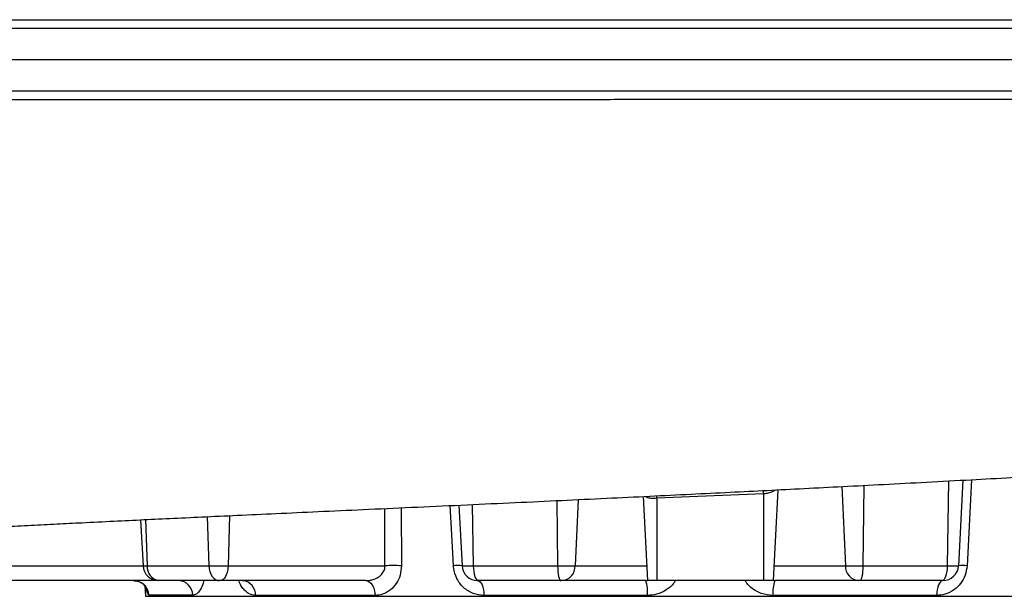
# Model space of a CAD drawing. Header units: millimetres. Extents: x 1554 to 10596, y 1498 to 10860.
# Tile 7 of 14: x 7354 to 8923, y 2593 to 3512. Entities that reach past the tile are written whole.
import ezdxf

# ---------------------------------------------------------------- set-up
doc = ezdxf.new("R2010")
doc.units = ezdxf.units.MM
doc.header["$LTSCALE"] = 5

msp = doc.modelspace()

# ---------------------------------------------------------------- linework, layer by layer
at = {"color": 7, "linetype": 'Continuous', "lineweight": 25}
for p, q in [((9518.7, 3497.9), (6085.7, 3497.9)), ((9519.1, 3447.9), (6084.9, 3447.9)), ((9518.7, 3397.9), (6085.7, 3397.9)), ((8856.8, 2777.9), (8849.7, 2641.6)), ((8561.7, 2762.6), (8554.2, 2617.9)), ((8347.1, 2752), (8354.2, 2617.9)), ((8539.2, 2756.1), (8369.2, 2749)), ((8369.2, 2749), (8369.2, 2617.9)), ((8539.2, 2756.1), (8539.2, 2617.9)), ((8053.6, 2738.2), (8058.6, 2641.6)), ((7546.5, 2714.8), (7550.4, 2641.6)), ((7557, 2641.6), (7655.3, 2641.6)), ((7655.3, 2641.6), (7685.9, 2641.6)), ((7685.9, 2641.6), (7935.9, 2641.6)), ((8058.6, 2641.6), (8076.6, 2641.6)), ((8076.6, 2641.6), (8210.9, 2641.6)), ((8210.9, 2641.6), (8239, 2641.6)), ((8669.4, 2641.6), (8697.4, 2641.6)), ((8697.4, 2641.6), (8831.7, 2641.6)), ((8831.7, 2641.6), (8849.7, 2641.6)), ((7575.3, 2617.9), (7338.7, 2617.9)), ((7553.3, 2609.5), (7554.2, 2592.9)), ((7575.7, 2617.9), (7575.3, 2617.9)), ((7671.9, 2617.9), (7575.7, 2617.9)), ((7673.4, 2617.9), (7671.9, 2617.9)), ((7905.4, 2617.9), (7673.4, 2617.9)), ((8084.5, 2617.9), (8083.6, 2617.9)), ((8216, 2617.9), (8084.5, 2617.9)), ((8217.3, 2617.9), (8216, 2617.9)), ((8351.3, 2617.9), (8217.3, 2617.9)), ((8369.2, 2617.9), (8354.2, 2617.9)), ((8539.2, 2617.9), (8369.2, 2617.9)), ((8554.2, 2617.9), (8539.2, 2617.9)), ((8691, 2617.9), (8557, 2617.9)), ((8692.3, 2617.9), (8691, 2617.9)), ((8823.8, 2617.9), (8692.3, 2617.9)), ((8824.7, 2617.9), (8823.8, 2617.9)), ((7554.2, 2592.9), (9354.2, 2592.9)), ((7629.5, 2594.7), (7559.6, 2594.7)), ((7920.2, 2594.2), (7729.6, 2594.2)), ((8354.1, 2594.2), (8093.6, 2594.2)), ((8814.7, 2594.2), (8554.3, 2594.2))]:
    msp.add_line(p, q, dxfattribs=at)
at = {"color": 8, "linetype": 'Continuous', "lineweight": 25}
for p, q in [((8663.6, 2767.8), (8669.4, 2641.6)), ((8698.8, 2769.6), (8697.4, 2641.6)), ((8833.9, 2776.7), (8831.7, 2641.6)), ((8243.7, 2747), (8239, 2641.6)), ((8369.2, 2749), (8368.9, 2753.1)), ((7935.9, 2641.6), (7935.8, 2732.8)), ((7961.8, 2734), (7962, 2641.6)), ((8075, 2739.1), (8076.6, 2641.6)), ((8209.8, 2745.4), (8210.9, 2641.6)), ((7554.1, 2715.1), (7557, 2641.6)), ((7652.6, 2719.8), (7655.3, 2641.6)), ((7688, 2721.4), (7685.9, 2641.6)), ((7338.7, 2641.6), (7550.4, 2641.6)), ((7550.4, 2641.6), (7557, 2641.6)), ((8239, 2641.6), (8352.9, 2641.6)), ((8555.4, 2641.6), (8669.4, 2641.6)), ((8351.3, 2617.9), (8354.1, 2618.2)), ((8553.6, 2618.4), (8557, 2617.9))]:
    msp.add_line(p, q, dxfattribs=at)
at = {"color": 8, "linetype": 'Continuous', "lineweight": 25, "flags": 128}
for points in [[(8870.4, 2778.7), (8869.9, 2768.2), (8863.3, 2641.6)], [(8539.2, 2756.1), (8539, 2761.5), (8539, 2761.6)], [(8045, 2641.6), (8042.4, 2691.5), (8040, 2737.5)]]:
    msp.add_lwpolyline(points, dxfattribs=at)
at = {"color": 7, "linetype": 'Continuous', "lineweight": 25, "flags": 128}
for points in [[(7655.3, 2641.6), (7655.8, 2636.9), (7656.8, 2632.4), (7658.4, 2628.3), (7660.5, 2624.7), (7663, 2621.8), (7665.8, 2619.7), (7668.8, 2618.3), (7671.9, 2617.9)], [(7685.9, 2641.6), (7685.5, 2636.9), (7684.8, 2632.4), (7683.6, 2628.3), (7682, 2624.7), (7680.2, 2621.8), (7678, 2619.7), (7675.8, 2618.3), (7673.4, 2617.9)], [(8076.6, 2641.6), (8076.9, 2636.9), (8077.3, 2632.4), (8078.1, 2628.3), (8079.1, 2624.7), (8080.2, 2621.8), (8081.6, 2619.7), (8083, 2618.3), (8084.5, 2617.9)], [(8210.9, 2641.6), (8211.1, 2636.9), (8211.4, 2632.4), (8211.9, 2628.3), (8212.5, 2624.7), (8213.2, 2621.8), (8214.1, 2619.7), (8215, 2618.3), (8216, 2617.9)], [(8697.4, 2641.6), (8697.3, 2636.9), (8696.9, 2632.4), (8696.5, 2628.3), (8695.8, 2624.7), (8695.1, 2621.8), (8694.2, 2619.7), (8693.3, 2618.3), (8692.3, 2617.9)], [(8831.7, 2641.6), (8831.5, 2636.9), (8831, 2632.4), (8830.2, 2628.3), (8829.2, 2624.7), (8828.1, 2621.8), (8826.7, 2619.7), (8825.3, 2618.3), (8823.8, 2617.9)], [(7905.4, 2617.9), (7908.2, 2617.4), (7910.9, 2616.1), (7913.4, 2613.9), (7915.6, 2611), (7917.5, 2607.4), (7918.9, 2603.4), (7919.8, 2598.9), (7920.2, 2594.2)], [(8083.6, 2617.9), (8085.5, 2617.4), (8087.3, 2616.1), (8089, 2613.9), (8090.5, 2611), (8091.7, 2607.4), (8092.7, 2603.4), (8093.3, 2598.9), (8093.6, 2594.2)], [(8824.7, 2617.9), (8822.8, 2617.4), (8821, 2616.1), (8819.3, 2613.9), (8817.8, 2611), (8816.6, 2607.4), (8815.6, 2603.4), (8815, 2598.9), (8814.7, 2594.2)]]:
    msp.add_lwpolyline(points, dxfattribs=at)
at = {"color": 7, "linetype": 'Continuous', "lineweight": 25}
for centre, radius, start, end in [((7575.3, 2642.9), 25, 183, 270), ((7579.1, 2639.8), 22.2, 175.3405, 261.0652), ((7949, 2269.4), 372.4, 87.9921, 92.0079), ((8051.8, 2557.9), 84, 85.3399, 94.6601), ((8083.6, 2642.9), 25, 183, 270), ((8215.7, 2641.1), 23.3, 274.1289, 1.104), ((8692.7, 2641.1), 23.3, 178.896, 265.8711), ((8824.7, 2642.9), 25, 270, 357), ((8856.5, 2557.9), 84, 85.3399, 94.6601), ((7535.2, 2593.5), 24.4, 2.8115, 89.8338), ((7606.1, 2594.5), 23.4, 0.4306, 87.5548), ((7706.9, 2595.4), 22.7, 357.0535, 83.5649), ((8299.7, 2599.8), 54.7, 354.0864, 19.2827), ((8608.7, 2599.8), 54.7, 160.7173, 185.9136)]:
    msp.add_arc(centre, radius, start, end, dxfattribs=at)
for points, knots in [([(6078.6, 3511.7), (6078.6, 3511.7), (6091.2, 3511.7), (6123.8, 3511.6), (6165.2, 3511.6), (6208.4, 3511.6), (6252.4, 3511.6), (6298.8, 3511.7), (6357.8, 3511.7), (6431.1, 3511.6), (6518.9, 3511.6), (6611.7, 3511.6), (6702.1, 3511.6), (6788.7, 3511.6), (6870.5, 3511.6), (6954.8, 3511.6), (7042.1, 3511.6), (7132.6, 3511.6), (7225.9, 3511.6), (7321.2, 3511.6), (7417.2, 3511.6), (7513.9, 3511.6), (7610.9, 3511.6), (7709.2, 3511.6), (7809.3, 3511.5), (7911.3, 3511.5), (8014.8, 3511.5), (8118.9, 3511.5), (8222.3, 3511.5), (8324.8, 3511.5), (8426.3, 3511.5), (8527.5, 3511.5), (8629.2, 3511.5), (8731.3, 3511.5), (8833.6, 3511.5), (8934.8, 3511.5), (9033.8, 3511.5), (9130.4, 3511.5), (9224.5, 3511.4), (9317, 3511.4), (9408.6, 3511.4), (9499.1, 3511.4), (9588.2, 3511.4), (9674.6, 3511.4), (9756.2, 3511.4), (9832.8, 3511.4), (9904.7, 3511.4), (9973.7, 3511.4), (10040.3, 3511.4), (10104.1, 3511.4), (10165.1, 3511.3), (10222.3, 3511.3), (10279.1, 3511.3), (10334.3, 3511.3), (10386.8, 3511.3), (10429.8, 3511.3), (10464.5, 3511.3), (10492.4, 3511.3), (10516.5, 3511.3), (10532, 3511.3), (10546.9, 3511.3), (10557.8, 3511.3), (10567.3, 3511.2), (10573.1, 3511.2), (10576.7, 3511.2), (10578.4, 3511.2), (10578.4, 3511.2), (10578.4, 3511.2)], [0, 0, 0, 0, 0, 0.013563, 0.027142, 0.040721, 0.054283, 0.067825, 0.081364, 0.102174, 0.123013, 0.143852, 0.164662, 0.180917, 0.197187, 0.213457, 0.229713, 0.24644, 0.263182, 0.279925, 0.296652, 0.312908, 0.329178, 0.345448, 0.361704, 0.378432, 0.395175, 0.411918, 0.428646, 0.444914, 0.461195, 0.477477, 0.493744, 0.510487, 0.527246, 0.544004, 0.560748, 0.576972, 0.59321, 0.609448, 0.625672, 0.642394, 0.659133, 0.675871, 0.69259, 0.708141, 0.723708, 0.739274, 0.754825, 0.770908, 0.787008, 0.803108, 0.819191, 0.8384, 0.857625, 0.876834, 0.891658, 0.906496, 0.921334, 0.936158, 0.940687, 0.958808, 0.969087, 0.979367, 0.989684, 1, 1, 1, 1, 1]), ([(10578.4, 3384.6), (10578.4, 3384.6), (10578.4, 3384.6), (10574.2, 3384.5), (10562.9, 3384.5), (10546, 3384.5), (10525.6, 3384.5), (10503.2, 3384.5), (10477, 3384.5), (10444.1, 3384.5), (10403.1, 3384.5), (10352.8, 3384.5), (10300.7, 3384.4), (10248.7, 3384.4), (10197.9, 3384.4), (10143.9, 3384.4), (10081.1, 3384.4), (10008.4, 3384.4), (9924.7, 3384.4), (9843.1, 3384.4), (9765, 3384.4), (9691.3, 3384.4), (9615.4, 3384.4), (9529.6, 3384.3), (9433.4, 3384.3), (9326.5, 3384.3), (9216.3, 3384.3), (9102.9, 3384.3), (8986.7, 3384.3), (8875.5, 3384.3), (8770, 3384.3), (8670.7, 3384.3), (8570.6, 3384.3), (8469.2, 3384.3), (8366.3, 3384.3), (8262.4, 3384.2), (8158.4, 3384.2), (8055.6, 3384.2), (7954, 3384.2), (7853.9, 3384.2), (7754.4, 3384.2), (7655, 3384.2), (7555.6, 3384.2), (7456.7, 3384.2), (7359.2, 3384.2), (7264.2, 3384.2), (7171.9, 3384.2), (7082.2, 3384.2), (6994.5, 3384.2), (6908.3, 3384.2), (6823.7, 3384.2), (6740.9, 3384.2), (6660.9, 3384.1), (6601.3, 3384.1), (6552, 3384.1), (6512.3, 3384.1), (6460.9, 3384.1), (6406.3, 3384.1), (6349.2, 3384.1), (6294.6, 3384.1), (6242.5, 3384.1), (6193, 3384.1), (6150.1, 3384.1), (6118, 3384.1), (6097, 3384.1), (6083.9, 3384.1), (6078.6, 3384.1), (6078.6, 3384.1)], [0, 0, 0, 0, 0, 0.01917, 0.038355, 0.057524, 0.072318, 0.087124, 0.101931, 0.116725, 0.135894, 0.155079, 0.174248, 0.189039, 0.203844, 0.218648, 0.233439, 0.252659, 0.271894, 0.291114, 0.305947, 0.320793, 0.33564, 0.350473, 0.369664, 0.388867, 0.408059, 0.427687, 0.447327, 0.466955, 0.483139, 0.499337, 0.515535, 0.53172, 0.548372, 0.565039, 0.581707, 0.59836, 0.614589, 0.630832, 0.647075, 0.663304, 0.680003, 0.696717, 0.713432, 0.730131, 0.746404, 0.762691, 0.778978, 0.795251, 0.811998, 0.828759, 0.845521, 0.862268, 0.867702, 0.878572, 0.889451, 0.90397, 0.918494, 0.933013, 0.947716, 0.962423, 0.977126, 0.988562, 0.994283, 1, 1, 1, 1, 1]), ([(6849.1, 2670.5), (6855.6, 2671.1), (6867.8, 2672.3), (6882.1, 2673.9), (6895, 2675.2), (6905.6, 2676.3), (6914.2, 2677.1), (6923.3, 2677.9), (6932.8, 2678.7), (6946.2, 2679.9), (6964, 2681.3), (6986.3, 2683.1), (7007.6, 2684.6), (7028.1, 2686.1), (7048.8, 2687.5), (7071.6, 2689), (7097.6, 2690.7), (7126.7, 2692.5), (7160.3, 2694.5), (7198.7, 2696.8), (7241.4, 2699.2), (7285.4, 2701.6), (7329, 2703.9), (7371.4, 2706.1), (7412.4, 2708.2), (7456.2, 2710.4), (7502.3, 2712.7), (7551.1, 2715), (7600, 2717.3), (7652.1, 2719.8), (7709.3, 2722.4), (7771.6, 2725.3), (7839, 2728.4), (7911.4, 2731.7), (7987.8, 2735.1), (8065.6, 2738.7), (8142.4, 2742.2), (8216.4, 2745.7), (8287.9, 2749.1), (8356.6, 2752.4), (8422.5, 2755.6), (8484.9, 2758.7), (8545, 2761.7), (8604.8, 2764.8), (8666.7, 2767.9), (8731.7, 2771.3), (8800, 2774.9), (8867.7, 2778.5), (8934.4, 2782.1), (8998.7, 2785.6), (9061.6, 2789), (9120.3, 2792.3), (9173.2, 2795.3), (9217.5, 2797.8), (9254.1, 2799.9), (9283.8, 2801.6), (9311, 2803.3), (9337.1, 2804.8), (9363, 2806.4), (9390.5, 2808.1), (9421, 2810), (9455.4, 2812.3), (9493.3, 2814.8), (9533.7, 2817.5), (9575, 2820.4), (9615.4, 2823.4), (9658.5, 2826.7), (9703.7, 2830.2), (9750, 2834.1), (9792.8, 2837.9), (9831.3, 2841.5), (9865.9, 2845), (9896.6, 2848.2), (9920, 2850.9), (9937.6, 2852.9), (9951.4, 2854.6), (9966.6, 2856.5), (9983.1, 2858.7), (9999.3, 2861), (10014.1, 2863.2), (10026.5, 2865.1), (10037.9, 2866.9), (10050.4, 2869), (10064.5, 2871.6), (10078.5, 2874.3), (10091, 2876.8), (10103.6, 2879.6), (10117.8, 2882.9), (10135.1, 2887.2), (10155.7, 2893), (10176.8, 2899.6), (10196.8, 2906.6), (10216.7, 2914.2), (10237.4, 2923), (10259.5, 2933.5), (10281.6, 2945), (10306, 2959.2), (10331.7, 2976), (10358, 2995.3), (10382.9, 3015.9), (10405.6, 3036.8), (10424.5, 3056.2), (10439.8, 3073.3), (10451.2, 3086.9), (10459.8, 3098), (10467.1, 3107.5), (10474.3, 3117.1), (10482.7, 3128.6), (10491.9, 3141.8), (10501.7, 3156.8), (10507.2, 3166.4), (10510.2, 3171.5)], [0, 0, 0, 0, 0.007814, 0.014891, 0.021225, 0.026847, 0.031923, 0.036895, 0.041796, 0.046628, 0.056527, 0.065818, 0.074349, 0.081331, 0.088356, 0.096064, 0.104459, 0.113543, 0.123323, 0.134793, 0.147054, 0.15912, 0.170621, 0.181554, 0.191914, 0.201696, 0.214193, 0.225571, 0.236681, 0.248648, 0.261718, 0.275681, 0.290534, 0.306279, 0.322914, 0.339703, 0.355871, 0.371361, 0.386172, 0.400547, 0.414215, 0.42718, 0.439449, 0.451758, 0.464645, 0.478335, 0.492841, 0.508175, 0.521846, 0.536134, 0.550465, 0.563701, 0.575802, 0.586762, 0.594547, 0.601582, 0.607946, 0.614252, 0.620631, 0.627096, 0.634868, 0.643728, 0.653682, 0.664742, 0.67648, 0.688036, 0.699394, 0.714702, 0.729651, 0.744115, 0.757898, 0.770336, 0.782083, 0.793055, 0.798027, 0.803566, 0.809837, 0.81684, 0.82432, 0.830937, 0.836494, 0.841058, 0.846245, 0.852753, 0.859341, 0.864501, 0.86901, 0.874413, 0.880778, 0.887765, 0.895073, 0.901398, 0.906648, 0.912725, 0.917428, 0.922607, 0.928529, 0.935212, 0.941804, 0.948895, 0.955391, 0.961028, 0.965802, 0.969713, 0.972101, 0.97451, 0.977292, 0.980576, 0.98587, 0.99232, 1, 1, 1, 1]), ([(7905.4, 2617.9), (7908.3, 2618.1), (7914.5, 2618.5), (7923.1, 2621.7), (7930.3, 2627), (7934.7, 2633.3), (7935.9, 2638.4), (7935.9, 2641), (7935.9, 2641.6)], [0, 0, 0, 0, 0.206549, 0.44106, 0.643511, 0.825537, 0.961804, 1, 1, 1, 1]), ([(7962, 2641.6), (7961.6, 2636.5), (7960.8, 2626.3), (7954.3, 2612.8), (7944.6, 2602.1), (7932.7, 2595.4), (7924.2, 2594.6), (7920.2, 2594.2)], [0, 0, 0, 0, 0.196549, 0.391641, 0.592748, 0.812025, 1, 1, 1, 1]), ([(8093.6, 2594.2), (8087.7, 2594.8), (8078.9, 2595.7), (8068.1, 2601.3), (8060.9, 2606.8), (8054.8, 2613.6), (8048.8, 2623.4), (8045.6, 2633.2), (8045.1, 2640.2), (8045, 2641.6)], [0, 0, 0, 0, 0.245613, 0.369873, 0.494084, 0.612995, 0.731848, 0.945549, 1, 1, 1, 1]), ([(8863.3, 2641.6), (8862.6, 2636.5), (8861.2, 2626.3), (8853.5, 2612.8), (8842.4, 2602.1), (8828.9, 2595.4), (8819.2, 2594.6), (8814.7, 2594.2)], [0, 0, 0, 0, 0.1965491, 0.3916414, 0.5927487, 0.8120248, 1, 1, 1, 1]), ([(7535.9, 2617.7), (7536.7, 2617.7), (7539.4, 2617.8), (7543.7, 2616.5), (7548.3, 2614.2), (7551.8, 2611.4), (7554.2, 2608.5), (7555.7, 2606.1), (7556.4, 2604.5), (7556.6, 2603.8), (7556.6, 2603.9), (7556.6, 2604)], [0, 0, 0, 0, 0.068788, 0.23476, 0.383543, 0.51873, 0.640668, 0.750459, 0.856143, 0.969299, 1, 1, 1, 1]), ([(7709.4, 2617.8), (7709.8, 2617.8), (7710.6, 2617.8), (7710.6, 2617.7), (7710.6, 2617.7)], [0, 0, 0, 0, 0.5619589, 1, 1, 1, 1])]:
    msp.add_open_spline(points, degree=3, knots=knots, dxfattribs=at)
at = {"color": 8, "linetype": 'Continuous', "lineweight": 25}
for points, knots in [([(8558.1, 2762.4), (8556.5, 2761.3), (8553.5, 2759.2), (8546.7, 2757), (8541.7, 2756.4), (8539.2, 2756.1)], [0, 0, 0, 0, 0.343724, 0.675914, 1, 1, 1, 1]), ([(8369.2, 2749), (8367.8, 2748.8), (8363.9, 2748.5), (8357.9, 2749), (8353, 2750.3), (8351.4, 2751.8), (8351, 2752.1)], [0, 0, 0, 0, 0.189865, 0.523372, 0.876383, 1, 1, 1, 1]), ([(7647, 2617.9), (7646.7, 2616.5), (7645.5, 2610.5), (7641.5, 2602.6), (7635.7, 2595.8), (7631.5, 2595), (7629.5, 2594.7)], [0, 0, 0, 0, 0.092941, 0.392769, 0.719698, 1, 1, 1, 1]), ([(7729.6, 2594.2), (7725.8, 2594.8), (7720, 2595.7), (7713.1, 2601.3), (7708.4, 2606.8), (7705, 2612.4), (7703.4, 2616.5), (7702.9, 2617.9)], [0, 0, 0, 0, 0.362942, 0.546561, 0.730109, 0.905824, 1, 1, 1, 1]), ([(8398.2, 2617.9), (8397.4, 2616.4), (8394.1, 2610.2), (8383.9, 2602.2), (8369.5, 2595.3), (8358.9, 2594.6), (8354.1, 2594.2)], [0, 0, 0, 0, 0.097696, 0.395974, 0.7212, 1, 1, 1, 1]), ([(8554.3, 2594.2), (8547.9, 2594.8), (8538.3, 2595.7), (8526.6, 2601.3), (8518.8, 2606.8), (8513.1, 2612.4), (8510.6, 2616.5), (8509.7, 2617.9)], [0, 0, 0, 0, 0.362942, 0.546561, 0.730108, 0.905824, 1, 1, 1, 1]), ([(7559.6, 2594.7), (7558.9, 2595.3), (7557.9, 2596.3), (7556.8, 2600.7), (7556.4, 2603.2), (7556.3, 2603.9)], [0, 0, 0, 0, 0.593199, 0.893274, 1, 1, 1, 1])]:
    msp.add_open_spline(points, degree=3, knots=knots, dxfattribs=at)

doc.saveas('drawing.dxf')
